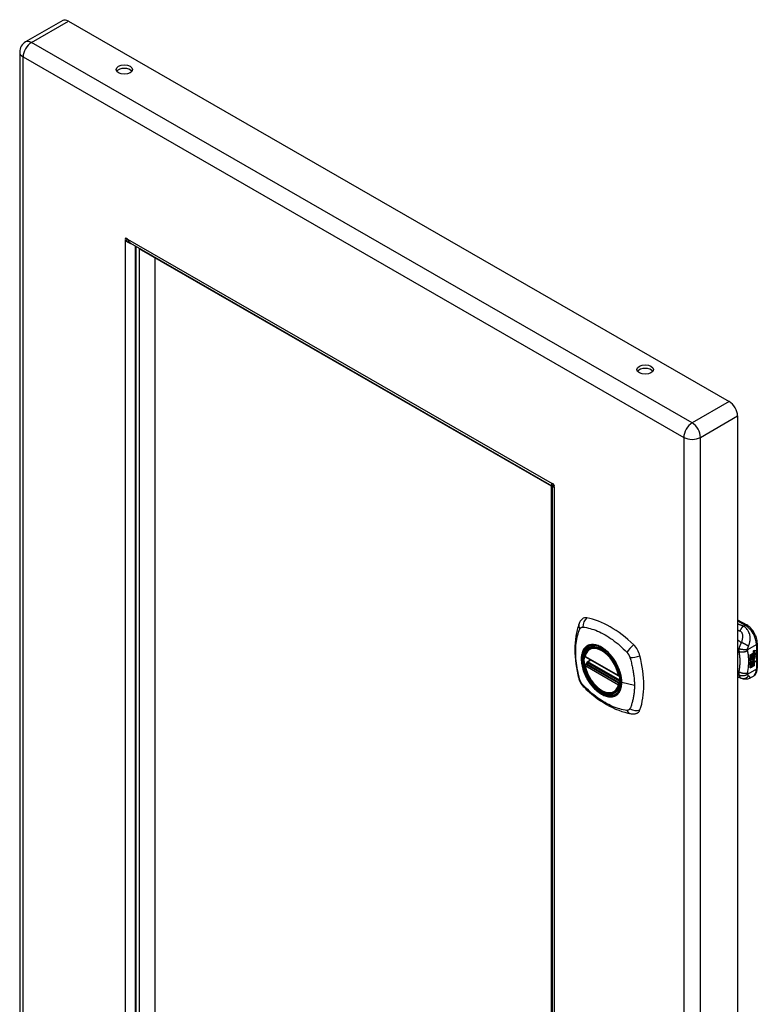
# Model space of a CAD drawing. Header units: inches. Extents: x 73.2 to 82.4, y 20.9 to 45.4.
# Tile 2 of 2: x 73.2 to 82.4, y 33.1 to 45.4. Entities that reach past the tile are written whole.
import ezdxf

# ---------------------------------------------------------------- set-up
doc = ezdxf.new("R2010")
doc.units = ezdxf.units.IN
doc.header["$MEASUREMENT"] = 0
doc.layers.add('Visible Edges(ANSI)', color=7, linetype='Continuous', lineweight=25)
doc.layers.add('Visible Tangent Edges(ANSI)', color=7, linetype='Continuous', lineweight=25)

msp = doc.modelspace()

# ---------------------------------------------------------------- linework, layer by layer
at = {"layer": 'Visible Edges(ANSI)'}
for p, q in [((73.731, 45.39), (73.269, 45.124)), ((73.804, 45.383), (82.025, 40.649)), ((73.196, 44.998), (73.196, 25.776)), ((74.512, 42.657), (74.537, 42.671)), ((74.576, 42.619), (79.817, 39.602)), ((74.642, 42.582), (74.642, 26.619)), ((74.684, 42.55), (74.684, 26.602)), ((79.815, 39.595), (74.684, 42.55)), ((74.878, 42.438), (74.878, 26.715)), ((82.128, 40.47), (82.128, 21.249)), ((79.815, 23.647), (79.815, 39.595)), ((79.821, 39.594), (79.821, 23.52)), ((79.837, 39.621), (79.837, 39.618)), ((79.846, 39.603), (79.848, 39.601)), ((82.128, 37.935), (82.243, 37.869)), ((82.374, 37.642), (82.374, 37.337)), ((80.291, 37.578), (80.301, 37.584)), ((82.284, 37.497), (82.321, 37.519)), ((82.284, 37.483), (82.32, 37.504)), ((82.322, 37.503), (82.284, 37.481)), ((82.284, 37.479), (82.322, 37.501)), ((82.284, 37.481), (82.284, 37.497)), ((82.32, 37.51), (82.323, 37.512)), ((82.32, 37.504), (82.32, 37.51)), ((82.322, 37.51), (82.32, 37.51)), ((82.322, 37.503), (82.32, 37.504)), ((82.32, 37.489), (82.32, 37.5)), ((82.325, 37.511), (82.322, 37.51)), ((82.322, 37.51), (82.322, 37.503)), ((82.322, 37.501), (82.322, 37.489)), ((82.323, 37.504), (82.347, 37.513)), ((82.349, 37.512), (82.323, 37.502)), ((82.324, 37.511), (82.323, 37.512)), ((82.323, 37.508), (82.327, 37.511)), ((82.323, 37.502), (82.323, 37.508)), ((82.323, 37.499), (82.335, 37.493)), ((82.323, 37.49), (82.323, 37.499)), ((82.327, 37.512), (82.326, 37.513)), ((82.329, 37.53), (82.327, 37.531)), ((82.327, 37.511), (82.327, 37.512)), ((82.329, 37.533), (82.328, 37.534)), ((82.329, 37.514), (82.328, 37.515)), ((82.331, 37.543), (82.347, 37.549)), ((82.331, 37.525), (82.347, 37.531)), ((82.349, 37.549), (82.332, 37.543)), ((82.349, 37.53), (82.332, 37.524)), ((82.333, 37.55), (82.349, 37.556)), ((82.335, 37.493), (82.349, 37.508)), ((82.338, 37.534), (82.349, 37.537)), ((82.338, 37.515), (82.349, 37.519)), ((82.338, 37.491), (82.347, 37.5)), ((82.349, 37.499), (82.34, 37.49)), ((82.347, 37.549), (82.347, 37.555)), ((82.349, 37.549), (82.347, 37.549)), ((82.347, 37.531), (82.347, 37.537)), ((82.349, 37.53), (82.347, 37.531)), ((82.347, 37.513), (82.347, 37.518)), ((82.349, 37.512), (82.347, 37.513)), ((82.347, 37.5), (82.347, 37.506)), ((82.349, 37.499), (82.347, 37.5)), ((82.349, 37.556), (82.349, 37.549)), ((82.349, 37.537), (82.349, 37.53)), ((82.349, 37.519), (82.349, 37.512)), ((82.349, 37.508), (82.349, 37.499)), ((80.234, 37.474), (80.648, 37.235)), ((80.234, 37.378), (80.248, 37.386)), ((80.254, 37.397), (80.253, 37.4)), ((80.259, 37.412), (80.3, 37.435)), ((82.284, 37.464), (82.325, 37.488)), ((82.326, 37.487), (82.284, 37.462)), ((82.284, 37.46), (82.33, 37.487)), ((82.284, 37.462), (82.284, 37.479)), ((82.284, 37.445), (82.32, 37.467)), ((82.322, 37.466), (82.284, 37.444)), ((82.284, 37.424), (82.284, 37.46)), ((82.284, 37.444), (82.284, 37.445)), ((82.284, 37.444), (82.307, 37.438)), ((82.284, 37.425), (82.294, 37.424)), ((82.296, 37.423), (82.284, 37.424)), ((82.284, 37.39), (82.308, 37.423)), ((82.284, 37.407), (82.296, 37.423)), ((82.309, 37.422), (82.284, 37.388)), ((82.284, 37.334), (82.284, 37.407)), ((82.284, 37.388), (82.299, 37.396)), ((82.284, 37.388), (82.284, 37.388)), ((82.296, 37.423), (82.294, 37.424)), ((82.297, 37.343), (82.297, 37.395)), ((82.299, 37.396), (82.299, 37.342)), ((82.301, 37.397), (82.316, 37.406)), ((82.301, 37.344), (82.301, 37.397)), ((82.307, 37.438), (82.321, 37.457)), ((82.309, 37.422), (82.308, 37.423)), ((82.308, 37.423), (82.321, 37.42)), ((82.322, 37.419), (82.309, 37.422)), ((82.314, 37.353), (82.314, 37.405)), ((82.316, 37.406), (82.316, 37.352)), ((82.318, 37.437), (82.324, 37.444)), ((82.32, 37.436), (82.318, 37.437)), ((82.318, 37.415), (82.322, 37.419)), ((82.331, 37.415), (82.318, 37.415)), ((82.318, 37.407), (82.331, 37.415)), ((82.318, 37.353), (82.318, 37.407)), ((82.319, 37.416), (82.33, 37.416)), ((82.322, 37.489), (82.32, 37.489)), ((82.32, 37.479), (82.325, 37.484)), ((82.32, 37.467), (82.32, 37.479)), ((82.322, 37.478), (82.32, 37.479)), ((82.322, 37.466), (82.32, 37.467)), ((82.325, 37.443), (82.32, 37.436)), ((82.32, 37.436), (82.34, 37.431)), ((82.322, 37.419), (82.321, 37.42)), ((82.322, 37.489), (82.326, 37.487)), ((82.33, 37.487), (82.322, 37.478)), ((82.322, 37.478), (82.322, 37.466)), ((82.323, 37.491), (82.33, 37.489)), ((82.332, 37.488), (82.323, 37.49)), ((82.323, 37.478), (82.332, 37.487)), ((82.323, 37.471), (82.334, 37.484)), ((82.336, 37.483), (82.323, 37.469)), ((82.323, 37.469), (82.323, 37.478)), ((82.325, 37.443), (82.324, 37.444)), ((82.329, 37.45), (82.327, 37.451)), ((82.332, 37.488), (82.33, 37.489)), ((82.331, 37.415), (82.33, 37.416)), ((82.332, 37.487), (82.332, 37.488)), ((82.333, 37.463), (82.332, 37.464)), ((82.332, 37.427), (82.339, 37.431)), ((82.334, 37.426), (82.332, 37.427)), ((82.332, 37.363), (82.332, 37.416)), ((82.333, 37.415), (82.332, 37.416)), ((82.332, 37.416), (82.354, 37.415)), ((82.333, 37.45), (82.333, 37.463)), ((82.333, 37.415), (82.333, 37.362)), ((82.355, 37.414), (82.333, 37.415)), ((82.336, 37.483), (82.334, 37.484)), ((82.334, 37.484), (82.347, 37.478)), ((82.34, 37.431), (82.334, 37.426)), ((82.334, 37.426), (82.355, 37.414)), ((82.349, 37.478), (82.336, 37.483)), ((82.336, 37.453), (82.336, 37.472)), ((82.338, 37.452), (82.336, 37.453)), ((82.338, 37.489), (82.338, 37.491)), ((82.34, 37.49), (82.338, 37.491)), ((82.34, 37.489), (82.338, 37.489)), ((82.338, 37.472), (82.338, 37.452)), ((82.34, 37.49), (82.34, 37.489)), ((82.34, 37.489), (82.349, 37.486)), ((82.343, 37.472), (82.347, 37.474)), ((82.347, 37.478), (82.347, 37.487)), ((82.349, 37.478), (82.347, 37.478)), ((82.349, 37.486), (82.349, 37.478)), ((82.284, 37.335), (82.297, 37.343)), ((82.299, 37.342), (82.284, 37.334)), ((82.299, 37.342), (82.297, 37.343)), ((82.301, 37.345), (82.314, 37.353)), ((82.316, 37.352), (82.301, 37.344)), ((82.316, 37.352), (82.314, 37.353)), ((82.318, 37.355), (82.332, 37.363)), ((82.333, 37.362), (82.318, 37.353)), ((82.333, 37.362), (82.332, 37.363)), ((82.175, 37.205), (82.128, 37.223)), ((82.177, 37.204), (82.175, 37.205)), ((82.322, 37.23), (82.282, 37.207)), ((80.603, 37.035), (80.614, 37.041))]:
    msp.add_line(p, q, dxfattribs=at)
at = {"layer": 'Visible Edges(ANSI)', "flags": 128}
for points in [[(74.517, 42.651), (74.517, 42.651), (74.517, 42.651), (74.517, 42.651), (74.516, 42.652), (74.516, 42.652), (74.516, 42.652), (74.516, 42.652), (74.515, 42.652), (74.515, 42.653), (74.515, 42.653), (74.515, 42.653), (74.514, 42.654), (74.514, 42.654), (74.514, 42.654), (74.514, 42.655), (74.513, 42.655), (74.513, 42.655), (74.513, 42.655), (74.513, 42.656), (74.513, 42.656), (74.512, 42.656), (74.512, 42.656), (74.512, 42.656), (74.512, 42.657)], [(74.592, 42.61), (74.589, 42.611), (74.586, 42.612), (74.583, 42.613), (74.579, 42.614), (74.576, 42.615), (74.573, 42.616), (74.569, 42.618), (74.566, 42.619), (74.562, 42.62), (74.559, 42.622), (74.556, 42.624), (74.553, 42.625), (74.549, 42.627), (74.546, 42.629), (74.543, 42.631), (74.54, 42.633), (74.537, 42.635), (74.534, 42.637), (74.531, 42.639), (74.528, 42.641), (74.525, 42.644), (74.522, 42.646), (74.52, 42.648), (74.517, 42.651)], [(74.537, 42.671), (74.537, 42.671), (74.537, 42.67), (74.537, 42.67), (74.537, 42.67), (74.537, 42.67), (74.537, 42.67), (74.537, 42.669), (74.537, 42.669), (74.538, 42.669), (74.538, 42.668), (74.538, 42.668), (74.538, 42.667), (74.538, 42.667), (74.538, 42.667), (74.539, 42.666), (74.539, 42.666), (74.539, 42.666), (74.539, 42.665), (74.539, 42.665), (74.539, 42.665), (74.539, 42.665), (74.539, 42.664), (74.539, 42.664), (74.539, 42.664)], [(74.539, 42.664), (74.54, 42.662), (74.542, 42.659), (74.543, 42.657), (74.544, 42.655), (74.545, 42.652), (74.546, 42.65), (74.547, 42.648), (74.549, 42.646), (74.55, 42.644), (74.552, 42.642), (74.553, 42.64), (74.555, 42.638), (74.556, 42.636), (74.558, 42.634), (74.559, 42.632), (74.561, 42.631), (74.563, 42.629), (74.565, 42.628), (74.567, 42.626), (74.568, 42.625), (74.57, 42.623), (74.572, 42.622), (74.574, 42.621), (74.576, 42.619)], [(79.837, 39.618), (79.835, 39.615), (79.833, 39.613), (79.831, 39.61), (79.829, 39.608), (79.827, 39.606), (79.825, 39.605), (79.824, 39.603), (79.822, 39.602), (79.821, 39.602), (79.819, 39.601), (79.818, 39.601), (79.817, 39.602), (79.816, 39.602), (79.815, 39.603), (79.815, 39.604), (79.814, 39.605), (79.814, 39.607), (79.814, 39.608), (79.814, 39.61), (79.815, 39.613), (79.816, 39.615), (79.816, 39.618), (79.818, 39.621), (79.819, 39.624)], [(79.819, 39.624), (79.819, 39.624), (79.819, 39.624), (79.819, 39.624), (79.819, 39.624), (79.819, 39.624), (79.819, 39.625), (79.819, 39.625), (79.819, 39.625), (79.82, 39.625), (79.82, 39.625), (79.82, 39.626), (79.82, 39.626), (79.82, 39.626), (79.82, 39.626), (79.82, 39.626), (79.821, 39.627), (79.821, 39.627), (79.821, 39.627), (79.821, 39.627), (79.821, 39.627), (79.821, 39.627), (79.821, 39.627), (79.821, 39.627), (79.821, 39.628)], [(79.841, 39.585), (79.838, 39.585), (79.835, 39.586), (79.832, 39.586), (79.83, 39.587), (79.828, 39.588), (79.826, 39.588), (79.824, 39.589), (79.823, 39.59), (79.822, 39.591), (79.822, 39.592), (79.821, 39.593), (79.821, 39.594), (79.822, 39.595), (79.822, 39.596), (79.823, 39.597), (79.825, 39.598), (79.826, 39.599), (79.828, 39.6), (79.83, 39.6), (79.833, 39.601), (79.836, 39.602), (79.839, 39.602), (79.842, 39.602), (79.846, 39.603)], [(79.846, 39.585), (79.846, 39.585), (79.846, 39.585), (79.845, 39.585), (79.845, 39.585), (79.845, 39.585), (79.845, 39.585), (79.845, 39.585), (79.845, 39.585), (79.844, 39.585), (79.844, 39.585), (79.844, 39.585), (79.844, 39.585), (79.843, 39.585), (79.843, 39.585), (79.843, 39.585), (79.843, 39.585), (79.842, 39.585), (79.842, 39.585), (79.842, 39.585), (79.842, 39.585), (79.842, 39.585), (79.842, 39.585), (79.841, 39.585), (79.841, 39.585)], [(80.157, 37.887), (80.149, 37.866), (80.143, 37.846), (80.137, 37.827), (80.133, 37.809), (80.128, 37.79), (80.124, 37.77), (80.117, 37.73), (80.111, 37.69), (80.107, 37.648), (80.105, 37.606), (80.104, 37.563), (80.105, 37.519), (80.107, 37.475), (80.111, 37.431), (80.116, 37.386), (80.123, 37.34), (80.132, 37.295), (80.142, 37.249), (80.147, 37.226), (80.15, 37.214), (80.154, 37.2)], [(80.195, 37.943), (80.182, 37.93), (80.171, 37.915), (80.163, 37.901), (80.157, 37.887)], [(82.374, 37.642), (82.373, 37.658), (82.371, 37.675), (82.368, 37.691), (82.364, 37.708), (82.359, 37.724), (82.352, 37.74), (82.345, 37.756), (82.336, 37.772), (82.327, 37.787), (82.317, 37.801), (82.306, 37.815), (82.294, 37.828), (82.282, 37.84), (82.27, 37.851), (82.257, 37.861), (82.243, 37.869)], [(80.229, 37.487), (80.233, 37.501), (80.238, 37.516), (80.244, 37.529), (80.252, 37.541), (80.26, 37.552), (80.269, 37.562), (80.28, 37.57), (80.291, 37.578)], [(80.545, 37.496), (80.563, 37.474), (80.581, 37.451), (80.597, 37.427), (80.612, 37.402), (80.626, 37.376), (80.639, 37.35), (80.65, 37.323), (80.66, 37.296)], [(80.248, 37.386), (80.25, 37.388), (80.253, 37.391), (80.254, 37.395), (80.254, 37.397)], [(80.603, 37.035), (80.592, 37.03), (80.58, 37.025), (80.567, 37.022), (80.554, 37.02), (80.54, 37.02), (80.526, 37.02), (80.512, 37.023), (80.497, 37.026), (80.483, 37.031), (80.468, 37.036), (80.454, 37.043), (80.439, 37.051), (80.424, 37.061), (80.41, 37.071), (80.395, 37.082), (80.381, 37.094), (80.367, 37.107), (80.354, 37.121), (80.341, 37.136), (80.328, 37.151), (80.316, 37.167), (80.305, 37.183), (80.294, 37.201), (80.283, 37.218), (80.274, 37.236), (80.265, 37.254), (80.257, 37.273), (80.249, 37.291), (80.243, 37.31), (80.237, 37.329), (80.232, 37.347), (80.228, 37.366)], [(82.322, 37.23), (82.334, 37.239), (82.346, 37.25), (82.355, 37.262), (82.362, 37.276), (82.367, 37.29), (82.371, 37.305), (82.373, 37.321), (82.374, 37.337)], [(80.154, 37.2), (80.158, 37.187), (80.163, 37.174), (80.169, 37.161), (80.176, 37.149), (80.183, 37.137), (80.191, 37.126), (80.2, 37.115), (80.209, 37.104)], [(82.282, 37.207), (82.273, 37.202), (82.263, 37.199), (82.254, 37.196), (82.244, 37.194), (82.234, 37.193), (82.224, 37.193), (82.214, 37.193), (82.206, 37.195), (82.202, 37.196), (82.199, 37.197), (82.195, 37.198), (82.189, 37.2), (82.184, 37.202), (82.177, 37.204)], [(80.209, 37.104), (80.219, 37.094), (80.228, 37.085), (80.246, 37.068), (80.28, 37.038), (80.315, 37.008), (80.351, 36.979), (80.387, 36.952), (80.424, 36.927), (80.461, 36.903), (80.498, 36.88), (80.536, 36.86), (80.573, 36.841), (80.611, 36.823), (80.65, 36.808), (80.688, 36.794), (80.726, 36.783), (80.764, 36.773), (80.783, 36.769), (80.794, 36.767), (80.805, 36.765)], [(80.805, 36.765), (80.82, 36.763), (80.837, 36.763), (80.854, 36.765), (80.872, 36.77)]]:
    msp.add_lwpolyline(points, dxfattribs=at)
at = {"layer": 'Visible Edges(ANSI)'}
for centre, radius, start, end in [((73.342, 44.998), 0.146, 119.936, 180), ((80.24, 37.484), 0.0118, 166.5789, 240.064), ((80.24, 37.368), 0.0118, 119.936, 190.602), ((80.265, 37.402), 0.0118, 119.936, 187.8207), ((80.654, 37.245), 0.0118, 240.064, 282.6676)]:
    msp.add_arc(centre, radius, start, end, dxfattribs=at)
for centre, major_axis, ratio, start_param, end_param in [((73.804, 45.264), (-0.073, 0.127), 0.578093, 5.499721, 6.283185), ((74.497, 44.738), (0.101, 0), 0.575862, 0.379718, 2.761874), ((74.527, 42.659), (-0.0125, 0.0217), 0.578093, 4.908613, 7.661625), ((74.677, 42.561), (0.025, -0.0433), 0.578093, 3.927222, 3.928925), ((80.979, 41.004), (0.101, 0), 0.575862, 0.379718, 2.761874), ((82.025, 40.53), (0.073, -0.127), 0.578093, 0.787332, 2.358128), ((79.831, 39.605), (-0.0125, 0.0217), 0.578093, 3.337817, 6.090829), ((80.294, 37.797), (-0.088, 0.154), 0.578093, 5.827357, 6.408431), ((80.545, 36.799), (-0.639, 1.109), 0.578093, 5.172085, 5.827357), ((80.44, 37.302), (0.157, -0.273), 0.578093, 2.362013, 7.062765), ((80.795, 37.508), (0.088, -0.154), 0.578093, 1.114968, 2.030492), ((82.331, 37.526), (-0.008, -0.0139), 0.578093, 5.599531, 6.283185), ((82.332, 37.525), (-0.008, -0.0139), 0.578093, 5.474827, 6.308913), ((82.327, 37.541), (0.00349, 0.00607), 0.578093, 1.10591, 2.348655), ((82.334, 37.545), (-0.0082, -0.0142), 0.578093, 5.490247, 6.612005), ((82.327, 37.523), (0.00337, 0.00586), 0.578093, 1.080045, 2.345144), ((82.334, 37.527), (-0.008, -0.0139), 0.578093, 5.486737, 6.497871), ((82.332, 37.546), (-0.0082, -0.0142), 0.578093, 0.086325, 0.32882), ((82.332, 37.528), (-0.008, -0.0139), 0.578093, 0.088333, 0.214686), ((82.33, 37.533), (0.0096, 0.0166), 0.578093, 0.591478, 1.10591), ((82.329, 37.539), (0.002, 0.00347), 0.578093, 1.194468, 2.460773), ((82.332, 37.541), (-0.00419, -0.00728), 0.578093, 5.602365, 6.283185), ((82.33, 37.515), (0.0096, 0.0166), 0.578093, 0.846591, 1.080045), ((82.329, 37.52), (0.002, 0.00347), 0.578093, 1.194614, 2.459504), ((82.332, 37.522), (-0.00419, -0.00728), 0.578093, 5.601097, 6.283185), ((82.33, 37.538), (-0.002, -0.00347), 0.578093, 4.33606, 5.602365), ((82.333, 37.54), (-0.00419, -0.00728), 0.578093, 5.602365, 6.501309), ((82.33, 37.52), (-0.002, -0.00347), 0.578093, 4.336206, 5.601097), ((82.333, 37.522), (-0.00419, -0.00728), 0.578093, 5.601097, 6.50115), ((82.33, 37.536), (0.00409, 0.00711), 0.578093, 0.608795, 1.194468), ((82.33, 37.518), (0.00409, 0.00711), 0.578093, 0.608932, 1.194614), ((82.331, 37.535), (-0.00409, -0.00711), 0.578093, 3.750388, 4.33606), ((82.331, 37.517), (-0.00409, -0.00711), 0.578093, 3.750524, 4.336206), ((82.342, 37.561), (-0.0155, -0.0269), 0.578093, 0.234705, 0.623342), ((82.342, 37.542), (-0.0155, -0.0269), 0.578093, 0.217964, 0.608932), ((80.057, 37.643), (-0.639, 1.109), 0.578093, 3.601288, 4.256561), ((82.335, 37.462), (-0.011, -0.0191), 0.578093, 5.44239, 6.249461), ((82.336, 37.462), (-0.011, -0.0191), 0.578093, 5.27034, 6.249461), ((82.336, 37.462), (-0.0099, -0.0173), 0.578093, 5.328451, 6.266738), ((82.33, 37.46), (0.00506, 0.00878), 0.578093, 1.199629, 2.268394), ((82.33, 37.458), (-0.00364, -0.00633), 0.578093, 4.818058, 5.834093), ((82.333, 37.461), (-0.00559, -0.00971), 0.578093, 5.834093, 6.283185), ((82.33, 37.458), (0.00318, 0.00552), 0.578093, 0.285255, 1.676465), ((82.332, 37.457), (-0.00364, -0.00633), 0.578093, 4.818058, 5.834093), ((82.338, 37.468), (-0.0132, -0.023), 0.578093, 0.05511, 0.723506), ((82.34, 37.467), (-0.0132, -0.023), 0.578093, 6.266738, 7.006692), ((82.332, 37.455), (0.0094, 0.0163), 0.578093, 0.3673, 1.199629), ((82.334, 37.46), (-0.00559, -0.00971), 0.578093, 5.834093, 6.944434), ((82.331, 37.458), (0.00318, 0.00552), 0.578093, 0.285255, 1.676465), ((82.338, 37.457), (0.0066, 0.0114), 0.578093, 3.865099, 5.348557), ((82.339, 37.458), (0.00319, 0.00555), 0.578093, 3.637533, 5.053908), ((82.339, 37.456), (-0.0066, -0.0114), 0.578093, 0.723506, 2.206964), ((82.33, 37.457), (0.0102, 0.0177), 0.578093, 5.053908, 5.889616), ((82.319, 37.449), (0.0202, 0.0351), 0.578093, 5.348557, 5.747216), ((82.32, 37.448), (-0.0202, -0.0351), 0.578093, 2.206964, 2.656801), ((80.795, 36.928), (0.088, -0.154), 0.578093, 6.157956, 6.742881)]:
    msp.add_ellipse(centre, major_axis=major_axis, ratio=ratio, start_param=start_param, end_param=end_param, dxfattribs=at)
for centre, major_axis, ratio in [((74.497, 44.781), (0.102, 0), 0.575862), ((80.979, 41.048), (0.102, 0), 0.575862), ((80.436, 37.3), (-0.16, 0.277), 0.578093)]:
    msp.add_ellipse(centre, major_axis=major_axis, ratio=ratio, dxfattribs=at)
at = {"layer": 'Visible Tangent Edges(ANSI)'}
for p, q in [((73.342, 45.117), (73.804, 45.383)), ((81.563, 40.383), (73.342, 45.117)), ((73.239, 44.938), (81.459, 40.204)), ((73.239, 25.717), (73.239, 44.938)), ((74.512, 26.532), (74.512, 42.657)), ((74.539, 42.666), (74.517, 42.651)), ((74.537, 42.671), (79.821, 39.628)), ((74.631, 42.588), (74.631, 26.582)), ((82.025, 40.649), (81.563, 40.383)), ((81.666, 40.204), (82.128, 40.47)), ((81.459, 40.204), (81.459, 20.983)), ((81.666, 20.983), (81.666, 40.204)), ((79.825, 39.628), (79.819, 39.624)), ((79.848, 39.588), (79.841, 39.585)), ((79.846, 39.585), (79.846, 23.46)), ((82.128, 37.922), (82.223, 37.867)), ((82.223, 37.867), (82.2, 37.854)), ((82.255, 37.564), (82.363, 37.626)), ((82.363, 37.626), (82.363, 37.32)), ((82.327, 37.536), (82.326, 37.537)), ((82.327, 37.518), (82.326, 37.518)), ((82.329, 37.54), (82.328, 37.541)), ((82.329, 37.522), (82.328, 37.523)), ((82.332, 37.543), (82.331, 37.543)), ((82.332, 37.524), (82.331, 37.525)), ((80.646, 37.241), (80.232, 37.479)), ((80.24, 37.377), (80.251, 37.384)), ((80.654, 37.139), (80.24, 37.377)), ((80.251, 37.384), (80.661, 37.148)), ((80.662, 37.165), (80.26, 37.397)), ((80.265, 37.411), (80.304, 37.434)), ((80.662, 37.182), (80.265, 37.411)), ((82.327, 37.453), (82.325, 37.453)), ((82.328, 37.459), (82.326, 37.46)), ((82.339, 37.445), (82.337, 37.446)), ((82.348, 37.46), (82.347, 37.461)), ((80.232, 37.363), (80.646, 37.124)), ((82.144, 37.285), (82.128, 37.292)), ((82.363, 37.32), (82.255, 37.259)), ((80.661, 37.143), (80.654, 37.139)), ((80.845, 37.115), (80.688, 37.155))]:
    msp.add_line(p, q, dxfattribs=at)
at = {"layer": 'Visible Tangent Edges(ANSI)', "flags": 128}
for points in [[(82.2, 37.854), (82.197, 37.855), (82.194, 37.857), (82.191, 37.858), (82.188, 37.859), (82.185, 37.86), (82.182, 37.861), (82.179, 37.862), (82.176, 37.864), (82.173, 37.865), (82.17, 37.866), (82.167, 37.867), (82.164, 37.868), (82.161, 37.869), (82.158, 37.871), (82.155, 37.872), (82.152, 37.873), (82.149, 37.874), (82.146, 37.875), (82.143, 37.877), (82.14, 37.878), (82.137, 37.879), (82.134, 37.88), (82.131, 37.881), (82.128, 37.883)], [(80.167, 37.186), (80.157, 37.219), (80.15, 37.249), (80.143, 37.278), (80.137, 37.308), (80.132, 37.337), (80.127, 37.366), (80.123, 37.395), (80.12, 37.424), (80.117, 37.452), (80.115, 37.48), (80.114, 37.508), (80.114, 37.535), (80.114, 37.562), (80.115, 37.588), (80.117, 37.614), (80.12, 37.639), (80.123, 37.664), (80.127, 37.688), (80.132, 37.712), (80.137, 37.735), (80.143, 37.757), (80.15, 37.779), (80.157, 37.8), (80.167, 37.821)], [(80.167, 37.821), (80.168, 37.823), (80.169, 37.825), (80.17, 37.826), (80.171, 37.828), (80.173, 37.829), (80.174, 37.831), (80.175, 37.832), (80.176, 37.833), (80.178, 37.834), (80.179, 37.836), (80.181, 37.837), (80.182, 37.837), (80.184, 37.838), (80.185, 37.839), (80.187, 37.84), (80.189, 37.84), (80.19, 37.841), (80.192, 37.841), (80.194, 37.842), (80.196, 37.842), (80.198, 37.842), (80.2, 37.842), (80.201, 37.842), (80.203, 37.842)], [(80.203, 37.842), (80.227, 37.84), (80.249, 37.836), (80.272, 37.831), (80.294, 37.826), (80.317, 37.819), (80.34, 37.812), (80.363, 37.803), (80.386, 37.794), (80.409, 37.784), (80.432, 37.773), (80.456, 37.761), (80.479, 37.748), (80.502, 37.734), (80.526, 37.719), (80.549, 37.703), (80.572, 37.687), (80.595, 37.669), (80.618, 37.651), (80.641, 37.633), (80.663, 37.613), (80.685, 37.593), (80.707, 37.572), (80.729, 37.551), (80.753, 37.526)], [(82.128, 37.807), (82.13, 37.807), (82.131, 37.806), (82.132, 37.806), (82.133, 37.805), (82.134, 37.805), (82.136, 37.804), (82.137, 37.804), (82.138, 37.803), (82.139, 37.803), (82.14, 37.802), (82.142, 37.802), (82.143, 37.801), (82.144, 37.801), (82.145, 37.8), (82.147, 37.8), (82.148, 37.799), (82.149, 37.799), (82.15, 37.798), (82.151, 37.798), (82.153, 37.797), (82.154, 37.797), (82.155, 37.797), (82.156, 37.796), (82.157, 37.796)], [(82.2, 37.854), (82.198, 37.852), (82.196, 37.851), (82.194, 37.849), (82.193, 37.847), (82.191, 37.845), (82.189, 37.843), (82.187, 37.841), (82.185, 37.839), (82.183, 37.836), (82.181, 37.834), (82.179, 37.832), (82.177, 37.829), (82.175, 37.827), (82.174, 37.824), (82.172, 37.821), (82.17, 37.819), (82.168, 37.816), (82.167, 37.813), (82.165, 37.81), (82.164, 37.807), (82.162, 37.805), (82.16, 37.802), (82.159, 37.799), (82.157, 37.796)], [(82.157, 37.796), (82.163, 37.793), (82.169, 37.789), (82.173, 37.785), (82.177, 37.78), (82.181, 37.775), (82.183, 37.769), (82.186, 37.763), (82.187, 37.757), (82.188, 37.75), (82.189, 37.744), (82.19, 37.737), (82.19, 37.731), (82.19, 37.724), (82.19, 37.717), (82.189, 37.711), (82.188, 37.704), (82.187, 37.697), (82.186, 37.69), (82.185, 37.683), (82.183, 37.677), (82.182, 37.67), (82.18, 37.663), (82.178, 37.656), (82.175, 37.649)], [(82.263, 37.602), (82.267, 37.611), (82.27, 37.619), (82.273, 37.628), (82.276, 37.637), (82.278, 37.646), (82.28, 37.656), (82.282, 37.665), (82.284, 37.675), (82.285, 37.685), (82.285, 37.696), (82.285, 37.706), (82.285, 37.717), (82.284, 37.729), (82.282, 37.74), (82.279, 37.752), (82.275, 37.765), (82.27, 37.777), (82.264, 37.79), (82.257, 37.803), (82.248, 37.815), (82.238, 37.826), (82.226, 37.837), (82.214, 37.846), (82.2, 37.854)], [(80.685, 37.157), (80.679, 37.098), (80.662, 37.049), (80.635, 37.012), (80.598, 36.988), (80.554, 36.978), (80.504, 36.984), (80.452, 37.004), (80.398, 37.037), (80.346, 37.083), (80.299, 37.138), (80.257, 37.201), (80.225, 37.269), (80.201, 37.338), (80.189, 37.405), (80.188, 37.468), (80.198, 37.523), (80.219, 37.567), (80.25, 37.599), (80.29, 37.618), (80.337, 37.621), (80.388, 37.61), (80.441, 37.585), (80.494, 37.546), (80.545, 37.496)], [(80.274, 37.617), (80.273, 37.616), (80.271, 37.616), (80.27, 37.615), (80.268, 37.614), (80.267, 37.614), (80.265, 37.613), (80.264, 37.612), (80.262, 37.612), (80.261, 37.611), (80.26, 37.61), (80.258, 37.609), (80.257, 37.609), (80.255, 37.608), (80.254, 37.607), (80.253, 37.606), (80.251, 37.605), (80.25, 37.604), (80.249, 37.603), (80.247, 37.602), (80.246, 37.602), (80.245, 37.601), (80.243, 37.6), (80.242, 37.599), (80.241, 37.598)], [(80.596, 37.432), (80.585, 37.448), (80.573, 37.465), (80.56, 37.481), (80.547, 37.496), (80.534, 37.511), (80.521, 37.525), (80.507, 37.538), (80.493, 37.551), (80.479, 37.562), (80.464, 37.573), (80.45, 37.583), (80.435, 37.592), (80.421, 37.6), (80.406, 37.606), (80.392, 37.612), (80.377, 37.617), (80.363, 37.621), (80.35, 37.623), (80.336, 37.625), (80.323, 37.626), (80.31, 37.625), (80.298, 37.623), (80.286, 37.621), (80.274, 37.617)], [(82.175, 37.649), (82.173, 37.651), (82.171, 37.652), (82.169, 37.653), (82.167, 37.655), (82.165, 37.656), (82.163, 37.657), (82.162, 37.659), (82.16, 37.66), (82.158, 37.662), (82.156, 37.663), (82.154, 37.664), (82.152, 37.666), (82.15, 37.667), (82.148, 37.668), (82.146, 37.67), (82.144, 37.671), (82.142, 37.672), (82.14, 37.674), (82.138, 37.675), (82.136, 37.676), (82.134, 37.678), (82.132, 37.679), (82.13, 37.68), (82.128, 37.682)], [(82.175, 37.649), (82.173, 37.646), (82.172, 37.644), (82.17, 37.641), (82.168, 37.638), (82.167, 37.635), (82.165, 37.632), (82.164, 37.629), (82.163, 37.626), (82.161, 37.623), (82.16, 37.62), (82.159, 37.617), (82.157, 37.614), (82.156, 37.61), (82.155, 37.607), (82.154, 37.604), (82.152, 37.6), (82.151, 37.597), (82.15, 37.594), (82.149, 37.59), (82.148, 37.587), (82.148, 37.584), (82.147, 37.581), (82.146, 37.578), (82.146, 37.574)], [(82.263, 37.602), (82.261, 37.604), (82.259, 37.606), (82.256, 37.609), (82.253, 37.611), (82.25, 37.613), (82.247, 37.616), (82.244, 37.618), (82.24, 37.62), (82.236, 37.623), (82.233, 37.625), (82.229, 37.627), (82.225, 37.63), (82.22, 37.632), (82.216, 37.634), (82.212, 37.636), (82.208, 37.638), (82.203, 37.64), (82.199, 37.642), (82.195, 37.643), (82.191, 37.645), (82.187, 37.646), (82.183, 37.647), (82.179, 37.648), (82.175, 37.649)], [(80.241, 37.598), (80.232, 37.59), (80.224, 37.581), (80.216, 37.571), (80.209, 37.56), (80.203, 37.548), (80.198, 37.535), (80.193, 37.522), (80.19, 37.508), (80.187, 37.493), (80.185, 37.478), (80.183, 37.462), (80.183, 37.445), (80.183, 37.428), (80.185, 37.41), (80.187, 37.393), (80.19, 37.375), (80.193, 37.356), (80.198, 37.337), (80.203, 37.319), (80.209, 37.3), (80.216, 37.281), (80.224, 37.262), (80.232, 37.244), (80.241, 37.225)], [(80.753, 37.526), (80.754, 37.525), (80.755, 37.524), (80.756, 37.523), (80.757, 37.521), (80.758, 37.52), (80.759, 37.519), (80.76, 37.518), (80.761, 37.517), (80.762, 37.516), (80.763, 37.514), (80.763, 37.513), (80.764, 37.512), (80.765, 37.511), (80.766, 37.509), (80.767, 37.508), (80.768, 37.507), (80.769, 37.506), (80.77, 37.504), (80.77, 37.503), (80.771, 37.502), (80.772, 37.5), (80.773, 37.499), (80.774, 37.498), (80.774, 37.496)], [(80.774, 37.496), (80.775, 37.495), (80.776, 37.494), (80.777, 37.492), (80.777, 37.491), (80.778, 37.49), (80.779, 37.488), (80.78, 37.487), (80.78, 37.486), (80.781, 37.484), (80.782, 37.483), (80.782, 37.481), (80.783, 37.48), (80.783, 37.479), (80.784, 37.477), (80.785, 37.476), (80.785, 37.474), (80.786, 37.473), (80.786, 37.472), (80.787, 37.47), (80.787, 37.469), (80.788, 37.467), (80.788, 37.466), (80.789, 37.464), (80.789, 37.463)], [(82.128, 37.549), (82.129, 37.549), (82.13, 37.548), (82.13, 37.548), (82.131, 37.547), (82.132, 37.547), (82.132, 37.546), (82.133, 37.546), (82.134, 37.546), (82.134, 37.545), (82.135, 37.545), (82.136, 37.544), (82.136, 37.544), (82.137, 37.543), (82.138, 37.543), (82.138, 37.542), (82.139, 37.542), (82.14, 37.542), (82.14, 37.541), (82.141, 37.541), (82.142, 37.54), (82.142, 37.54), (82.143, 37.539), (82.143, 37.539), (82.144, 37.538)], [(82.146, 37.574), (82.145, 37.573), (82.145, 37.571), (82.145, 37.569), (82.144, 37.567), (82.144, 37.566), (82.144, 37.564), (82.144, 37.562), (82.144, 37.561), (82.144, 37.559), (82.143, 37.558), (82.143, 37.556), (82.143, 37.555), (82.143, 37.553), (82.143, 37.552), (82.143, 37.55), (82.143, 37.549), (82.143, 37.548), (82.143, 37.546), (82.143, 37.545), (82.144, 37.544), (82.144, 37.542), (82.144, 37.541), (82.144, 37.54), (82.144, 37.538)], [(82.255, 37.552), (82.251, 37.549), (82.247, 37.547), (82.244, 37.544), (82.239, 37.542), (82.235, 37.54), (82.23, 37.538), (82.226, 37.536), (82.221, 37.534), (82.215, 37.533), (82.21, 37.532), (82.205, 37.531), (82.199, 37.53), (82.194, 37.529), (82.189, 37.529), (82.183, 37.529), (82.178, 37.529), (82.173, 37.53), (82.168, 37.53), (82.164, 37.531), (82.159, 37.532), (82.155, 37.534), (82.151, 37.535), (82.148, 37.537), (82.144, 37.538)], [(82.144, 37.538), (82.145, 37.535), (82.146, 37.531), (82.146, 37.528), (82.147, 37.524), (82.148, 37.521), (82.148, 37.517), (82.149, 37.514), (82.149, 37.51), (82.15, 37.507), (82.15, 37.503), (82.151, 37.499), (82.151, 37.496), (82.152, 37.492), (82.152, 37.488), (82.153, 37.485), (82.153, 37.481), (82.153, 37.477), (82.154, 37.473), (82.154, 37.47), (82.154, 37.466), (82.155, 37.462), (82.155, 37.458), (82.155, 37.454), (82.155, 37.45)], [(82.255, 37.564), (82.252, 37.564), (82.248, 37.563), (82.244, 37.562), (82.24, 37.562), (82.236, 37.561), (82.232, 37.561), (82.227, 37.56), (82.222, 37.56), (82.217, 37.56), (82.212, 37.561), (82.207, 37.561), (82.201, 37.561), (82.196, 37.562), (82.191, 37.563), (82.186, 37.563), (82.18, 37.564), (82.175, 37.565), (82.171, 37.566), (82.166, 37.568), (82.161, 37.569), (82.157, 37.57), (82.153, 37.572), (82.149, 37.573), (82.146, 37.574)], [(82.255, 37.552), (82.254, 37.552), (82.254, 37.552), (82.254, 37.553), (82.254, 37.553), (82.254, 37.554), (82.254, 37.554), (82.254, 37.555), (82.254, 37.555), (82.254, 37.556), (82.254, 37.556), (82.254, 37.557), (82.254, 37.557), (82.254, 37.558), (82.254, 37.558), (82.254, 37.559), (82.254, 37.56), (82.254, 37.56), (82.254, 37.561), (82.254, 37.561), (82.255, 37.562), (82.255, 37.563), (82.255, 37.563), (82.255, 37.564), (82.255, 37.564)], [(82.255, 37.564), (82.255, 37.566), (82.255, 37.568), (82.256, 37.57), (82.256, 37.571), (82.256, 37.573), (82.256, 37.575), (82.257, 37.577), (82.257, 37.578), (82.257, 37.58), (82.258, 37.582), (82.258, 37.583), (82.258, 37.585), (82.259, 37.587), (82.259, 37.588), (82.26, 37.59), (82.26, 37.591), (82.26, 37.593), (82.261, 37.594), (82.261, 37.595), (82.262, 37.597), (82.262, 37.598), (82.263, 37.599), (82.263, 37.601), (82.263, 37.602)], [(82.255, 37.271), (82.256, 37.284), (82.258, 37.296), (82.26, 37.309), (82.262, 37.321), (82.263, 37.334), (82.264, 37.346), (82.265, 37.358), (82.266, 37.371), (82.267, 37.383), (82.267, 37.395), (82.267, 37.407), (82.267, 37.419), (82.267, 37.43), (82.267, 37.442), (82.267, 37.453), (82.266, 37.465), (82.265, 37.476), (82.264, 37.487), (82.263, 37.498), (82.262, 37.509), (82.26, 37.52), (82.258, 37.531), (82.256, 37.541), (82.255, 37.552)], [(80.248, 37.386), (80.248, 37.386), (80.248, 37.386), (80.248, 37.386), (80.248, 37.386), (80.248, 37.386), (80.248, 37.386), (80.248, 37.386), (80.248, 37.386), (80.248, 37.386), (80.248, 37.386), (80.248, 37.386), (80.248, 37.386), (80.248, 37.386), (80.248, 37.386), (80.248, 37.386), (80.248, 37.386), (80.248, 37.386), (80.248, 37.386), (80.248, 37.386), (80.248, 37.386), (80.248, 37.386), (80.248, 37.386), (80.248, 37.386), (80.248, 37.386)], [(80.248, 37.386), (80.248, 37.386), (80.248, 37.386), (80.248, 37.386), (80.248, 37.386), (80.248, 37.386), (80.248, 37.386), (80.248, 37.385), (80.248, 37.385), (80.248, 37.385), (80.248, 37.385), (80.248, 37.385), (80.248, 37.385), (80.248, 37.385), (80.248, 37.385), (80.248, 37.385), (80.249, 37.385), (80.249, 37.385), (80.249, 37.385), (80.249, 37.385), (80.249, 37.385), (80.249, 37.385), (80.249, 37.385), (80.25, 37.385), (80.25, 37.385)], [(80.25, 37.385), (80.25, 37.385), (80.25, 37.384), (80.25, 37.384), (80.25, 37.384), (80.25, 37.384), (80.25, 37.384), (80.25, 37.384), (80.25, 37.384), (80.25, 37.384), (80.25, 37.384), (80.251, 37.384), (80.251, 37.384), (80.251, 37.384), (80.251, 37.384), (80.251, 37.384), (80.251, 37.384), (80.251, 37.384), (80.251, 37.384), (80.251, 37.384), (80.251, 37.384), (80.251, 37.384), (80.251, 37.384), (80.251, 37.384), (80.251, 37.384)], [(80.254, 37.399), (80.254, 37.399), (80.254, 37.399), (80.254, 37.399), (80.254, 37.399), (80.254, 37.399), (80.254, 37.399), (80.254, 37.399), (80.254, 37.398), (80.254, 37.398), (80.254, 37.398), (80.254, 37.398), (80.254, 37.398), (80.254, 37.398), (80.254, 37.398), (80.254, 37.398), (80.254, 37.398), (80.254, 37.398), (80.254, 37.398), (80.254, 37.398), (80.254, 37.398), (80.254, 37.398), (80.254, 37.398), (80.254, 37.398), (80.254, 37.397)], [(80.257, 37.398), (80.256, 37.398), (80.256, 37.398), (80.256, 37.398), (80.256, 37.398), (80.256, 37.399), (80.256, 37.399), (80.255, 37.399), (80.255, 37.399), (80.255, 37.399), (80.255, 37.399), (80.255, 37.399), (80.255, 37.399), (80.255, 37.399), (80.254, 37.399), (80.254, 37.399), (80.254, 37.399), (80.254, 37.399), (80.254, 37.399), (80.254, 37.399), (80.254, 37.399), (80.254, 37.399), (80.254, 37.399), (80.254, 37.399), (80.254, 37.399)], [(80.26, 37.397), (80.259, 37.397), (80.259, 37.397), (80.259, 37.397), (80.259, 37.397), (80.259, 37.397), (80.259, 37.397), (80.259, 37.397), (80.259, 37.397), (80.259, 37.397), (80.258, 37.397), (80.258, 37.397), (80.258, 37.398), (80.258, 37.398), (80.258, 37.398), (80.258, 37.398), (80.258, 37.398), (80.258, 37.398), (80.257, 37.398), (80.257, 37.398), (80.257, 37.398), (80.257, 37.398), (80.257, 37.398), (80.257, 37.398), (80.257, 37.398)], [(80.629, 37.374), (80.628, 37.376), (80.627, 37.379), (80.625, 37.381), (80.624, 37.384), (80.623, 37.386), (80.622, 37.389), (80.62, 37.391), (80.619, 37.394), (80.618, 37.396), (80.616, 37.398), (80.615, 37.401), (80.613, 37.403), (80.612, 37.406), (80.611, 37.408), (80.609, 37.41), (80.608, 37.413), (80.606, 37.415), (80.605, 37.417), (80.603, 37.42), (80.602, 37.422), (80.6, 37.425), (80.599, 37.427), (80.598, 37.429), (80.596, 37.432)], [(80.688, 37.155), (80.688, 37.163), (80.687, 37.172), (80.687, 37.18), (80.686, 37.189), (80.685, 37.198), (80.684, 37.207), (80.683, 37.216), (80.681, 37.225), (80.679, 37.234), (80.677, 37.244), (80.675, 37.253), (80.673, 37.262), (80.67, 37.271), (80.667, 37.281), (80.664, 37.29), (80.661, 37.3), (80.658, 37.309), (80.654, 37.318), (80.65, 37.328), (80.647, 37.337), (80.643, 37.346), (80.638, 37.356), (80.634, 37.365), (80.629, 37.374)], [(80.789, 37.463), (80.795, 37.445), (80.799, 37.43), (80.803, 37.415), (80.807, 37.4), (80.81, 37.386), (80.814, 37.371), (80.817, 37.356), (80.82, 37.342), (80.823, 37.327), (80.825, 37.312), (80.828, 37.298), (80.83, 37.283), (80.833, 37.269), (80.835, 37.254), (80.837, 37.24), (80.838, 37.226), (80.84, 37.212), (80.841, 37.198), (80.842, 37.184), (80.843, 37.17), (80.844, 37.156), (80.844, 37.142), (80.844, 37.128), (80.845, 37.115)], [(82.155, 37.386), (82.155, 37.382), (82.155, 37.378), (82.155, 37.374), (82.154, 37.37), (82.154, 37.365), (82.154, 37.361), (82.153, 37.357), (82.153, 37.353), (82.153, 37.349), (82.152, 37.345), (82.152, 37.34), (82.151, 37.336), (82.151, 37.332), (82.15, 37.328), (82.15, 37.324), (82.149, 37.319), (82.149, 37.315), (82.148, 37.311), (82.148, 37.307), (82.147, 37.302), (82.146, 37.298), (82.146, 37.294), (82.145, 37.29), (82.144, 37.285)], [(82.155, 37.45), (82.155, 37.448), (82.156, 37.445), (82.156, 37.443), (82.156, 37.44), (82.156, 37.437), (82.156, 37.435), (82.156, 37.432), (82.156, 37.429), (82.156, 37.427), (82.156, 37.424), (82.156, 37.421), (82.156, 37.419), (82.156, 37.416), (82.156, 37.413), (82.156, 37.411), (82.156, 37.408), (82.156, 37.405), (82.156, 37.402), (82.156, 37.4), (82.156, 37.397), (82.156, 37.394), (82.156, 37.391), (82.155, 37.389), (82.155, 37.386)], [(80.66, 37.296), (80.662, 37.29), (80.664, 37.284), (80.666, 37.278), (80.668, 37.272), (80.669, 37.266), (80.671, 37.26), (80.672, 37.254), (80.674, 37.248), (80.675, 37.242), (80.676, 37.236), (80.677, 37.23), (80.679, 37.224), (80.68, 37.219), (80.68, 37.213), (80.681, 37.207), (80.682, 37.201), (80.683, 37.196), (80.683, 37.19), (80.684, 37.184), (80.684, 37.179), (80.684, 37.173), (80.685, 37.168), (80.685, 37.162), (80.685, 37.157)], [(82.144, 37.285), (82.144, 37.284), (82.144, 37.282), (82.144, 37.28), (82.144, 37.279), (82.143, 37.277), (82.143, 37.275), (82.143, 37.274), (82.143, 37.272), (82.143, 37.27), (82.143, 37.269), (82.143, 37.267), (82.143, 37.266), (82.143, 37.264), (82.143, 37.262), (82.144, 37.261), (82.144, 37.259), (82.144, 37.258), (82.144, 37.256), (82.144, 37.254), (82.144, 37.253), (82.145, 37.251), (82.145, 37.249), (82.145, 37.248), (82.146, 37.246)], [(82.255, 37.271), (82.251, 37.27), (82.247, 37.269), (82.244, 37.268), (82.239, 37.267), (82.235, 37.266), (82.23, 37.266), (82.226, 37.265), (82.221, 37.265), (82.215, 37.265), (82.21, 37.266), (82.205, 37.266), (82.199, 37.267), (82.194, 37.267), (82.189, 37.268), (82.183, 37.27), (82.178, 37.271), (82.173, 37.272), (82.168, 37.274), (82.164, 37.276), (82.159, 37.277), (82.155, 37.279), (82.151, 37.281), (82.148, 37.283), (82.144, 37.285)], [(82.255, 37.259), (82.252, 37.256), (82.248, 37.253), (82.244, 37.251), (82.24, 37.248), (82.236, 37.246), (82.232, 37.244), (82.227, 37.242), (82.222, 37.24), (82.217, 37.239), (82.212, 37.237), (82.207, 37.237), (82.201, 37.236), (82.196, 37.235), (82.191, 37.235), (82.186, 37.235), (82.18, 37.236), (82.175, 37.236), (82.171, 37.237), (82.166, 37.238), (82.161, 37.239), (82.157, 37.241), (82.153, 37.242), (82.149, 37.244), (82.146, 37.246)], [(82.255, 37.259), (82.255, 37.259), (82.255, 37.26), (82.255, 37.26), (82.255, 37.261), (82.254, 37.261), (82.254, 37.262), (82.254, 37.262), (82.254, 37.263), (82.254, 37.263), (82.254, 37.264), (82.254, 37.264), (82.254, 37.265), (82.254, 37.265), (82.254, 37.266), (82.254, 37.266), (82.254, 37.267), (82.254, 37.267), (82.254, 37.268), (82.254, 37.268), (82.254, 37.269), (82.254, 37.269), (82.254, 37.27), (82.254, 37.27), (82.255, 37.271)], [(82.263, 37.236), (82.263, 37.237), (82.263, 37.237), (82.262, 37.238), (82.262, 37.238), (82.261, 37.239), (82.261, 37.239), (82.26, 37.24), (82.26, 37.241), (82.26, 37.241), (82.259, 37.242), (82.259, 37.243), (82.258, 37.244), (82.258, 37.245), (82.258, 37.246), (82.257, 37.247), (82.257, 37.248), (82.257, 37.249), (82.256, 37.25), (82.256, 37.252), (82.256, 37.253), (82.256, 37.254), (82.255, 37.256), (82.255, 37.257), (82.255, 37.259)], [(80.203, 37.123), (80.201, 37.125), (80.2, 37.128), (80.198, 37.13), (80.196, 37.132), (80.194, 37.135), (80.192, 37.137), (80.19, 37.14), (80.189, 37.142), (80.187, 37.145), (80.185, 37.147), (80.184, 37.15), (80.182, 37.153), (80.181, 37.155), (80.179, 37.158), (80.178, 37.161), (80.176, 37.164), (80.175, 37.166), (80.174, 37.169), (80.173, 37.172), (80.171, 37.175), (80.17, 37.177), (80.169, 37.18), (80.168, 37.183), (80.167, 37.186)], [(80.241, 37.225), (80.242, 37.223), (80.243, 37.221), (80.245, 37.218), (80.246, 37.216), (80.247, 37.213), (80.249, 37.211), (80.25, 37.208), (80.251, 37.206), (80.253, 37.203), (80.254, 37.201), (80.255, 37.199), (80.257, 37.196), (80.258, 37.194), (80.26, 37.191), (80.261, 37.189), (80.262, 37.187), (80.264, 37.184), (80.265, 37.182), (80.267, 37.18), (80.268, 37.177), (80.27, 37.175), (80.271, 37.173), (80.273, 37.17), (80.274, 37.168)], [(80.274, 37.168), (80.286, 37.151), (80.298, 37.135), (80.31, 37.119), (80.323, 37.103), (80.336, 37.089), (80.35, 37.075), (80.364, 37.061), (80.378, 37.049), (80.392, 37.038), (80.406, 37.027), (80.421, 37.017), (80.435, 37.008), (80.45, 37), (80.464, 36.993), (80.479, 36.987), (80.493, 36.983), (80.507, 36.979), (80.521, 36.976), (80.534, 36.974), (80.548, 36.974), (80.56, 36.974), (80.573, 36.976), (80.585, 36.979), (80.596, 36.983)], [(80.629, 37.002), (80.634, 37.006), (80.638, 37.01), (80.643, 37.014), (80.647, 37.019), (80.651, 37.024), (80.654, 37.029), (80.658, 37.034), (80.661, 37.04), (80.664, 37.046), (80.667, 37.052), (80.67, 37.058), (80.673, 37.064), (80.675, 37.071), (80.677, 37.078), (80.679, 37.085), (80.681, 37.092), (80.683, 37.099), (80.684, 37.106), (80.685, 37.114), (80.686, 37.122), (80.687, 37.13), (80.687, 37.138), (80.688, 37.146), (80.688, 37.155)], [(82.146, 37.246), (82.146, 37.244), (82.147, 37.241), (82.148, 37.238), (82.148, 37.236), (82.149, 37.234), (82.15, 37.231), (82.151, 37.229), (82.152, 37.227), (82.153, 37.225), (82.155, 37.223), (82.156, 37.221), (82.157, 37.219), (82.158, 37.217), (82.16, 37.216), (82.161, 37.214), (82.162, 37.213), (82.164, 37.212), (82.165, 37.21), (82.167, 37.209), (82.168, 37.208), (82.17, 37.207), (82.171, 37.206), (82.173, 37.206), (82.175, 37.205)], [(82.263, 37.236), (82.261, 37.233), (82.259, 37.23), (82.256, 37.226), (82.254, 37.223), (82.251, 37.22), (82.248, 37.217), (82.244, 37.215), (82.241, 37.212), (82.237, 37.21), (82.233, 37.208), (82.23, 37.206), (82.226, 37.204), (82.221, 37.203), (82.217, 37.202), (82.213, 37.201), (82.209, 37.2), (82.205, 37.2), (82.201, 37.2), (82.196, 37.2), (82.192, 37.2), (82.188, 37.201), (82.184, 37.202), (82.181, 37.203), (82.177, 37.204)], [(82.282, 37.207), (82.283, 37.208), (82.284, 37.209), (82.285, 37.21), (82.285, 37.211), (82.285, 37.212), (82.285, 37.213), (82.285, 37.214), (82.285, 37.215), (82.284, 37.217), (82.284, 37.218), (82.283, 37.219), (82.282, 37.22), (82.281, 37.222), (82.28, 37.223), (82.279, 37.224), (82.277, 37.225), (82.276, 37.227), (82.274, 37.228), (82.273, 37.229), (82.271, 37.231), (82.269, 37.232), (82.267, 37.233), (82.265, 37.235), (82.263, 37.236)], [(80.753, 36.807), (80.729, 36.809), (80.707, 36.813), (80.685, 36.818), (80.663, 36.824), (80.641, 36.831), (80.618, 36.838), (80.595, 36.847), (80.572, 36.856), (80.549, 36.867), (80.526, 36.878), (80.502, 36.89), (80.479, 36.903), (80.456, 36.917), (80.432, 36.932), (80.409, 36.947), (80.386, 36.963), (80.363, 36.981), (80.34, 36.999), (80.317, 37.017), (80.294, 37.036), (80.272, 37.056), (80.249, 37.077), (80.227, 37.098), (80.203, 37.123)], [(80.845, 37.115), (80.844, 37.101), (80.844, 37.088), (80.844, 37.075), (80.843, 37.062), (80.842, 37.049), (80.841, 37.036), (80.84, 37.023), (80.838, 37.011), (80.837, 36.998), (80.835, 36.986), (80.833, 36.974), (80.83, 36.962), (80.828, 36.95), (80.825, 36.938), (80.823, 36.926), (80.82, 36.915), (80.817, 36.904), (80.814, 36.893), (80.81, 36.882), (80.807, 36.871), (80.803, 36.86), (80.799, 36.85), (80.795, 36.839), (80.789, 36.828)], [(80.596, 36.983), (80.598, 36.983), (80.599, 36.984), (80.6, 36.984), (80.602, 36.985), (80.603, 36.986), (80.605, 36.986), (80.606, 36.987), (80.608, 36.988), (80.609, 36.988), (80.611, 36.989), (80.612, 36.99), (80.613, 36.991), (80.615, 36.992), (80.616, 36.992), (80.617, 36.993), (80.619, 36.994), (80.62, 36.995), (80.622, 36.996), (80.623, 36.997), (80.624, 36.998), (80.625, 36.999), (80.627, 37), (80.628, 37.001), (80.629, 37.002)], [(80.789, 36.828), (80.788, 36.826), (80.787, 36.824), (80.786, 36.823), (80.785, 36.821), (80.784, 36.82), (80.783, 36.818), (80.782, 36.817), (80.78, 36.816), (80.779, 36.815), (80.777, 36.814), (80.776, 36.813), (80.774, 36.812), (80.773, 36.811), (80.771, 36.81), (80.77, 36.809), (80.768, 36.809), (80.766, 36.808), (80.764, 36.808), (80.763, 36.807), (80.761, 36.807), (80.759, 36.807), (80.757, 36.807), (80.755, 36.807), (80.753, 36.807)]]:
    msp.add_lwpolyline(points, dxfattribs=at)
at = {"layer": 'Visible Tangent Edges(ANSI)'}
for centre, major_axis, ratio, start_param, end_param in [((73.342, 44.998), (-0.073, -0.127), 0.578093, 3.925057, 5.495853), ((73.342, 44.998), (-0.073, 0.127), 0.578093, 5.499721, 6.283185), ((73.342, 44.998), (-0.146, 0), 0.575862, 0, 0.785398), ((81.563, 40.263), (0.073, 0.127), 0.578093, 0.783464, 2.354261), ((81.563, 40.263), (-0.073, 0.127), 0.578093, 3.928925, 5.499721), ((81.563, 40.263), (-0.146, 0), 0.575862, 0.785398, 2.356194), ((80.267, 37.845), (-0.11, 0.042), 0.703309, 0, 0.764267), ((80.294, 37.86), (-0.026, -0.115), 0.753973, 3.899961, 5.037231), ((82.223, 37.835), (0.0196, 0.0341), 0.578093, 0, 0.783464), ((82.223, 37.706), (0.098, -0.171), 0.578093, 0.787332, 2.358128), ((80.439, 37.302), (-0.173, 0.3), 0.578093, 5.049679, 10.658285), ((80.823, 37.556), (-0.0787, -0.0881), 0.342407, 4.199127, 5.336397), ((82.335, 37.642), (0.0394, 0), 0.575862, 5.497787, 6.283185), ((80.439, 37.302), (-0.15, 0.261), 0.578093, 4.16689, 6.832552), ((80.447, 37.307), (-0.156, 0.271), 0.578093, 6.165882, 6.283185), ((80.24, 37.484), (-0.0115, 0.0027), 0.695905, 0, 0.935665), ((80.24, 37.484), (-0.0059, -0.0102), 0.578093, 5.495853, 6.283185), ((80.24, 37.368), (-0.0059, -0.0102), 0.578093, 3.925057, 5.495853), ((80.24, 37.368), (-0.0059, 0.0102), 0.578093, 5.499721, 6.283185), ((80.242, 37.396), (0.0019, -0.0117), 0.983789, 0.322582, 1.638537), ((80.248, 37.395), (0.0039, 0.0112), 0.654364, 3.80656, 5.233141), ((80.251, 37.394), (0.0059, 0.0102), 0.578093, 3.925057, 5.333981), ((80.265, 37.402), (-0.0117, -0.0016), 0.469248, 0, 0.204023), ((80.265, 37.402), (-0.0059, -0.0102), 0.578093, 3.925057, 5.349392), ((80.265, 37.402), (-0.0059, 0.0102), 0.578093, 5.499721, 6.283185), ((80.85, 37.509), (0.116, 0.024), 0.339589, 4.087332, 5.224602), ((80.24, 37.368), (-0.0116, -0.0022), 0.423362, 0, 0.692028), ((80.439, 37.302), (0.15, -0.261), 0.578093, 4.16689, 6.832552), ((82.223, 37.401), (0.098, -0.171), 0.578093, 0, 0.787332), ((82.335, 37.337), (0.0394, 0), 0.575862, 5.497787, 6.283185), ((80.267, 37.233), (-0.114, -0.032), 0.388839, 0, 0.392668), ((80.654, 37.245), (-0.0059, -0.0102), 0.578093, 5.495853, 6.283185), ((80.654, 37.245), (-0.0116, -0.0022), 0.423362, 0.692028, 1.60444), ((80.654, 37.129), (0.0059, 0.0102), 0.578093, 0.783464, 2.354261), ((80.654, 37.129), (0.0059, -0.0102), 0.578093, 1.626874, 2.358128), ((80.69, 37.157), (-0.00492, 0), 0.575862, 0.141897, 1.156289), ((80.294, 37.186), (-0.0848, -0.0822), 0.391657, 5.889683, 6.283185), ((80.447, 37.307), (0.156, -0.271), 0.578093, 0, 0.117303), ((80.654, 37.129), (0.0115, -0.0027), 0.695905, 4.077257, 5.159885), ((80.823, 36.881), (-0.019, -0.117), 0.704723, 5.515471, 6.283185), ((80.85, 36.897), (0.113, -0.034), 0.752559, 4.384035, 5.521305)]:
    msp.add_ellipse(centre, major_axis=major_axis, ratio=ratio, start_param=start_param, end_param=end_param, dxfattribs=at)
for centre, major_axis in [((80.439, 37.302), (0.171, -0.297)), ((80.437, 37.301), (-0.162, 0.282)), ((80.436, 37.3), (0.162, -0.281))]:
    msp.add_ellipse(centre, major_axis=major_axis, ratio=0.578093, dxfattribs=at)

doc.saveas('drawing.dxf')
